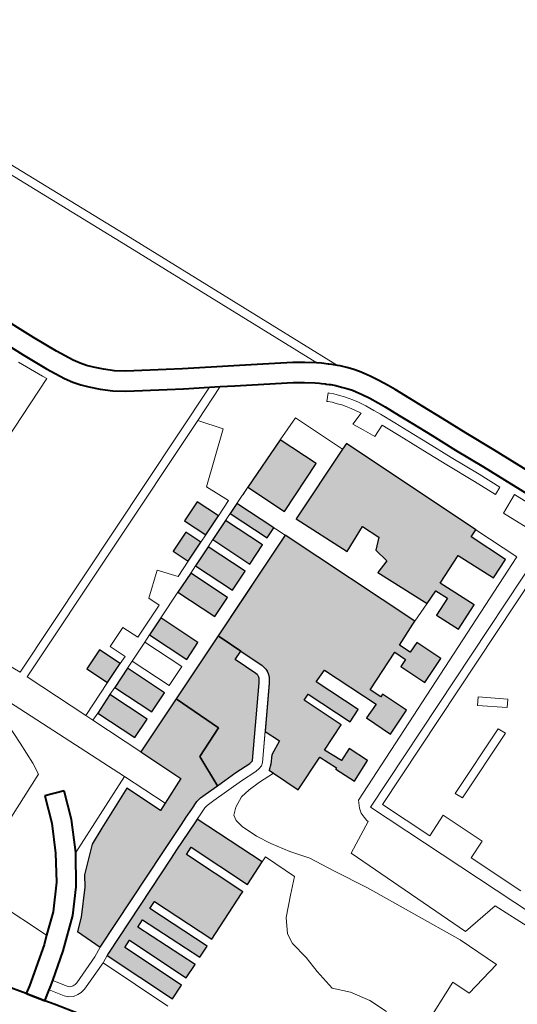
# Model space of a CAD drawing. Header units: metres. Extents: x 148691 to 149199, y 486355 to 486958.
# Tile 72 of 93: x 149139 to 149147, y 486534 to 486551. Entities that reach past the tile are written whole.
import ezdxf

# ---------------------------------------------------------------- set-up
doc = ezdxf.new("R2010")
doc.units = ezdxf.units.M
doc.header["$MEASUREMENT"] = 0
for name, color, linetype, lineweight in [('WVB-alg-onderhoek', 7, 'Continuous', 30), ('WVB-pen-brm-dik 018', 6, 'Continuous', 13), ('WVB-pen-dik 035', 1, 'Continuous', 40), ('WVB-raster-20%', 254, 'Continuous', 30), ('WVB-raster-60%', 253, 'Continuous', 30), ('WVB-tekst-dik 035', 1, 'Continuous', 40)]:
    doc.layers.add(name, color=color, linetype=linetype, lineweight=lineweight)
doc.styles.add('1 200   cursief   0.18', font='ITALICS.shx', dxfattribs={"height": 0.36})

# ---------------------------------------------------------------- blocks, each defined once
blk = doc.blocks.new('INZET')
at = {"layer": 'WVB-raster-20%', "ltscale": 0.5}
for points in [[(-0.12845, -0.042484), (-0.129848, -0.039911), (-0.12996, -0.039704), (-0.125188, -0.037115), (-0.125042, -0.037377), (-0.123787, -0.036686), (-0.123413, -0.037354), (-0.124679, -0.038083), (-0.124116, -0.039089), (-0.122895, -0.038386), (-0.122401, -0.039268), (-0.123184, -0.039719), (-0.123532, -0.039098), (-0.123957, -0.039343), (-0.123705, -0.039818), (-0.125462, -0.040832), (-0.125674, -0.04037), (-0.126189, -0.040532), (-0.126534, -0.040234), (-0.127132, -0.040558), (-0.126612, -0.041443)], [(-0.130209, -0.043454), (-0.131144, -0.041686), (-0.129828, -0.040966), (-0.128868, -0.04272)], [(-0.129691, -0.044425), (-0.129891, -0.044057), (-0.128541, -0.043318), (-0.12834, -0.043685)], [(-0.129165, -0.045391), (-0.129547, -0.044688), (-0.128196, -0.043948), (-0.127812, -0.04465)], [(-0.130203, -0.045959), (-0.130587, -0.045257), (-0.129811, -0.044832), (-0.129428, -0.045535)], [(-0.128639, -0.046357), (-0.129021, -0.045654), (-0.127668, -0.044913), (-0.127284, -0.045615)], [(-0.129456, -0.046804), (-0.12984, -0.046102), (-0.129285, -0.045798), (-0.128902, -0.046501)], [(-0.128113, -0.047323), (-0.128495, -0.04662), (-0.12714, -0.045878), (-0.126756, -0.04658)], [(-0.127257, -0.048895), (-0.127596, -0.048271), (-0.126237, -0.047527), (-0.125896, -0.04815)], [(-0.126204, -0.050827), (-0.126587, -0.050124), (-0.125224, -0.049378), (-0.12484, -0.05008)], [(-0.127232, -0.051389), (-0.127616, -0.050687), (-0.12685, -0.050268), (-0.126468, -0.050971)], [(-0.12569, -0.051772), (-0.126061, -0.05109), (-0.124696, -0.050343), (-0.124325, -0.051022)]]:
    blk.add_hatch(color=256, dxfattribs=at).paths.add_polyline_path(points)
at = {"layer": 'WVB-raster-20%', "ltscale": 0.5, "extrusion": (0, 0, -1)}
for points in [[(0.121134, -0.047411), (0.120973, -0.047325), (0.120048, -0.046834), (0.120704, -0.045634), (0.12011, -0.045285), (0.120082, -0.045336), (0.119402, -0.044961), (0.119824, -0.044218), (0.120496, -0.044588), (0.120255, -0.045023), (0.120848, -0.04537), (0.121352, -0.044446), (0.12272, -0.045186), (0.122838, -0.044965), (0.121304, -0.04412), (0.121558, -0.043676), (0.123095, -0.044515), (0.123324, -0.044073), (0.121432, -0.043032), (0.121161, -0.043547), (0.12027, -0.043072), (0.12075, -0.042194), (0.121627, -0.042673), (0.121574, -0.042768), (0.121971, -0.042986), (0.12273, -0.041609), (0.12233, -0.041397), (0.122189, -0.041659), (0.121304, -0.041174), (0.121789, -0.040293), (0.122669, -0.04077), (0.122471, -0.041132), (0.12287, -0.041343), (0.123293, -0.040594), (0.123352, -0.040483), (0.128122, -0.043089), (0.126107, -0.046798), (0.126091, -0.04679), (0.126, -0.04674), (0.125271, -0.046344), (0.124476, -0.045921), (0.124471, -0.045919), (0.124404, -0.045894), (0.124308, -0.045862), (0.124221, -0.045862), (0.12413, -0.045862), (0.124012, -0.045885), (0.123815, -0.045997), (0.122389, -0.046909), (0.121867, -0.046611), (0.121562, -0.047081), (0.121289, -0.047256)], [(0.12269, -0.049327), (0.121492, -0.049264), (0.121597, -0.048473), (0.121655, -0.047896), (0.121678, -0.047803), (0.12169, -0.047774), (0.121699, -0.047765), (0.123996, -0.046297), (0.124136, -0.046217), (0.124165, -0.046212), (0.124221, -0.046212), (0.124251, -0.046212), (0.124287, -0.046224), (0.124332, -0.04624), (0.125106, -0.046653), (0.125271, -0.046344), (0.126, -0.04674), (0.126091, -0.04679), (0.126107, -0.046798), (0.124846, -0.049118), (0.123259, -0.048284)]]:
    blk.add_hatch(color=256, dxfattribs=at).paths.add_polyline_path(points)
at = {"layer": 'WVB-raster-20%', "extrusion": (0, 0, -1)}
blk.add_hatch(color=256, dxfattribs=at).paths.add_polyline_path([(0.119278, -0.055955), (0.118416, -0.055508), (0.120323, -0.052039), (0.120884, -0.050998), (0.121027, -0.050734), (0.121189, -0.050432), (0.121344, -0.050146), (0.121397, -0.04998), (0.121422, -0.049787), (0.121492, -0.049264), (0.12269, -0.049327), (0.123259, -0.048284), (0.124846, -0.049118), (0.124029, -0.050623), (0.123786, -0.051069), (0.122312, -0.05027), (0.121805, -0.051161), (0.121657, -0.051421), (0.12289, -0.052097), (0.122065, -0.053515), (0.121729, -0.054077), (0.12091, -0.054812), (0.120521, -0.05501), (0.119657, -0.055601)])
at = {"layer": 'WVB-raster-20%'}
blk.add_hatch(color=256, dxfattribs=at).paths.add_polyline_path([(-0.118054, -0.055423), (-0.118104, -0.055346), (-0.120016, -0.051871), (-0.120181, -0.051565), (-0.12072, -0.050566), (-0.12079, -0.050435), (-0.118413, -0.049117), (-0.117956, -0.049942), (-0.120026, -0.051072), (-0.119883, -0.051336), (-0.117811, -0.050205), (-0.117773, -0.050275), (-0.116856, -0.051933), (-0.118949, -0.053084), (-0.118805, -0.053347), (-0.116711, -0.052195), (-0.11649, -0.052595), (-0.118576, -0.05376), (-0.11843, -0.054022), (-0.116345, -0.052858), (-0.11607, -0.053355), (-0.118158, -0.054492), (-0.118015, -0.054755), (-0.115925, -0.053617), (-0.115649, -0.054117)])
at = {"layer": 'WVB-pen-brm-dik 018'}
for p, q in [((-0.120539, -0.032382), (-0.125643, -0.035351)), ((-0.125643, -0.035351), (-0.120539, -0.032382)), ((-0.127357, -0.035251), (-0.12646, -0.034724)), ((-0.125149, -0.034759), (-0.126256, -0.035416)), ((-0.128329, -0.035839), (-0.127357, -0.035251)), ((-0.125643, -0.035351), (-0.125247, -0.035995)), ((-0.125247, -0.035995), (-0.125643, -0.035351)), ((-0.125247, -0.035995), (-0.123668, -0.035063)), ((-0.123668, -0.035063), (-0.125247, -0.035995)), ((-0.126256, -0.035416), (-0.126999, -0.035852)), ((-0.126104, -0.035675), (-0.126845, -0.03611)), ((-0.126845, -0.03611), (-0.126104, -0.035675)), ((-0.125952, -0.035934), (-0.126104, -0.035675)), ((-0.126104, -0.035675), (-0.125952, -0.035934)), ((-0.123528, -0.035402), (-0.118341, -0.044877)), ((-0.118341, -0.044877), (-0.123528, -0.035402)), ((-0.129159, -0.036329), (-0.128329, -0.035839)), ((-0.126999, -0.035852), (-0.12797, -0.03644)), ((-0.126691, -0.036368), (-0.125952, -0.035934)), ((-0.125952, -0.035934), (-0.126691, -0.036368)), ((-0.129855, -0.036737), (-0.129159, -0.036329)), ((-0.126845, -0.03611), (-0.127816, -0.036698)), ((-0.127816, -0.036698), (-0.126845, -0.03611)), ((-0.127662, -0.036955), (-0.126691, -0.036368)), ((-0.126691, -0.036368), (-0.127662, -0.036955)), ((-0.123683, -0.036286), (-0.125188, -0.037115)), ((-0.119753, -0.043331), (-0.123683, -0.036286)), ((-0.118222, -0.04447), (-0.122813, -0.036083)), ((-0.122813, -0.036083), (-0.118222, -0.04447)), ((-0.130318, -0.037013), (-0.129855, -0.036737)), ((-0.12797, -0.03644), (-0.128804, -0.036933)), ((-0.127816, -0.036698), (-0.128652, -0.037191)), ((-0.128652, -0.037191), (-0.127816, -0.036698)), ((-0.125042, -0.037377), (-0.123787, -0.036686)), ((-0.123787, -0.036686), (-0.123413, -0.037354)), ((-0.13083, -0.037318), (-0.130318, -0.037013)), ((-0.128804, -0.036933), (-0.129499, -0.03734)), ((-0.1285, -0.03745), (-0.127662, -0.036955)), ((-0.127662, -0.036955), (-0.1285, -0.03745)), ((-0.131072, -0.037472), (-0.13083, -0.037318)), ((-0.129499, -0.03734), (-0.12996, -0.037614)), ((-0.128652, -0.037191), (-0.129346, -0.037598)), ((-0.129346, -0.037598), (-0.128652, -0.037191)), ((-0.129194, -0.037856), (-0.1285, -0.03745)), ((-0.1285, -0.03745), (-0.129194, -0.037856)), ((-0.125188, -0.037115), (-0.125042, -0.037377)), ((-0.123413, -0.037354), (-0.124679, -0.038083)), ((-0.131644, -0.03787), (-0.131375, -0.037669)), ((-0.131375, -0.037669), (-0.131072, -0.037472)), ((-0.12996, -0.037614), (-0.130462, -0.037913)), ((-0.129346, -0.037598), (-0.129806, -0.037872)), ((-0.129806, -0.037872), (-0.129346, -0.037598)), ((-0.132144, -0.038297), (-0.131962, -0.038126)), ((-0.131962, -0.038126), (-0.131826, -0.038015)), ((-0.131826, -0.038015), (-0.131644, -0.03787)), ((-0.130693, -0.038061), (-0.130975, -0.038244)), ((-0.130462, -0.037913), (-0.130693, -0.038061)), ((-0.129806, -0.037872), (-0.130304, -0.038169)), ((-0.130304, -0.038169), (-0.129806, -0.037872)), ((-0.129937, -0.038299), (-0.129194, -0.037856)), ((-0.129194, -0.037856), (-0.129937, -0.038299)), ((-0.124679, -0.038083), (-0.124116, -0.039089)), ((-0.132452, -0.038633), (-0.132292, -0.038458)), ((-0.132292, -0.038458), (-0.132144, -0.038297)), ((-0.131216, -0.038423), (-0.131385, -0.038559)), ((-0.130975, -0.038244), (-0.131216, -0.038423)), ((-0.130531, -0.038314), (-0.130804, -0.03849)), ((-0.130804, -0.03849), (-0.130531, -0.038314)), ((-0.130304, -0.038169), (-0.130531, -0.038314)), ((-0.130531, -0.038314), (-0.130304, -0.038169)), ((-0.129706, -0.038716), (-0.129937, -0.038299)), ((-0.129937, -0.038299), (-0.129706, -0.038716)), ((-0.124116, -0.039089), (-0.122895, -0.038386)), ((-0.122895, -0.038386), (-0.122401, -0.039268)), ((-0.139835, -0.043026), (-0.132513, -0.03871)), ((-0.132513, -0.03871), (-0.139835, -0.043026)), ((-0.132631, -0.038867), (-0.132591, -0.03881)), ((-0.132591, -0.03881), (-0.132513, -0.03871)), ((-0.132513, -0.03871), (-0.132452, -0.038633)), ((-0.131646, -0.03879), (-0.131776, -0.038931)), ((-0.1315, -0.038653), (-0.131646, -0.03879)), ((-0.131385, -0.038559), (-0.1315, -0.038653)), ((-0.131197, -0.038792), (-0.131303, -0.038879)), ((-0.131303, -0.038879), (-0.131197, -0.038792)), ((-0.131032, -0.038661), (-0.131197, -0.038792)), ((-0.131197, -0.038792), (-0.131032, -0.038661)), ((-0.130804, -0.03849), (-0.131032, -0.038661)), ((-0.131032, -0.038661), (-0.130804, -0.03849)), ((-0.130849, -0.038898), (-0.130656, -0.038754)), ((-0.130656, -0.038754), (-0.130849, -0.038898)), ((-0.130656, -0.038754), (-0.130451, -0.039195)), ((-0.130451, -0.039195), (-0.130656, -0.038754)), ((-0.130101, -0.038968), (-0.129706, -0.038716)), ((-0.129706, -0.038716), (-0.130101, -0.038968)), ((-0.13293, -0.039305), (-0.13284, -0.039168)), ((-0.13284, -0.039168), (-0.132792, -0.039095)), ((-0.132792, -0.039095), (-0.132708, -0.038976)), ((-0.132708, -0.038976), (-0.132694, -0.038955)), ((-0.132694, -0.038955), (-0.132631, -0.038867)), ((-0.131918, -0.039086), (-0.13203, -0.039229)), ((-0.131776, -0.038931), (-0.131918, -0.039086)), ((-0.131555, -0.039134), (-0.131689, -0.03928)), ((-0.131689, -0.03928), (-0.131555, -0.039134)), ((-0.131433, -0.039001), (-0.131555, -0.039134)), ((-0.131555, -0.039134), (-0.131433, -0.039001)), ((-0.131303, -0.038879), (-0.131433, -0.039001)), ((-0.131433, -0.039001), (-0.131303, -0.038879)), ((-0.13122, -0.039213), (-0.131105, -0.039105)), ((-0.131105, -0.039105), (-0.13122, -0.039213)), ((-0.131105, -0.039105), (-0.131008, -0.039025)), ((-0.131008, -0.039025), (-0.131105, -0.039105)), ((-0.131008, -0.039025), (-0.130849, -0.038898)), ((-0.130849, -0.038898), (-0.131008, -0.039025)), ((-0.130451, -0.039195), (-0.130101, -0.038968)), ((-0.130101, -0.038968), (-0.130451, -0.039195)), ((-0.123532, -0.039098), (-0.123957, -0.039343)), ((-0.123184, -0.039719), (-0.123532, -0.039098)), ((-0.119438, -0.038884), (-0.119989, -0.03976)), ((-0.119438, -0.038884), (-0.119989, -0.03976)), ((-0.119735, -0.039919), (-0.119184, -0.039043)), ((-0.119735, -0.039919), (-0.119184, -0.039043)), ((-0.119184, -0.039043), (-0.119438, -0.038884)), ((-0.119184, -0.039043), (-0.119438, -0.038884)), ((-0.13293, -0.039305), (-0.139682, -0.043284)), ((-0.139682, -0.043284), (-0.13293, -0.039305)), ((-0.133133, -0.039673), (-0.132936, -0.039313)), ((-0.132936, -0.039313), (-0.13293, -0.039305)), ((-0.132213, -0.039489), (-0.132256, -0.039554)), ((-0.132136, -0.039378), (-0.132213, -0.039489)), ((-0.132122, -0.039358), (-0.132136, -0.039378)), ((-0.13206, -0.039271), (-0.132122, -0.039358)), ((-0.13203, -0.039229), (-0.13206, -0.039271)), ((-0.131789, -0.039408), (-0.131815, -0.039445)), ((-0.131815, -0.039445), (-0.131789, -0.039408)), ((-0.131815, -0.039445), (-0.13157, -0.039618)), ((-0.13157, -0.039618), (-0.131815, -0.039445)), ((-0.131689, -0.03928), (-0.131789, -0.039408)), ((-0.131789, -0.039408), (-0.131689, -0.03928)), ((-0.131549, -0.039588), (-0.13146, -0.039474)), ((-0.13146, -0.039474), (-0.131549, -0.039588)), ((-0.13146, -0.039474), (-0.131334, -0.039337)), ((-0.131334, -0.039337), (-0.13146, -0.039474)), ((-0.131334, -0.039337), (-0.13122, -0.039213)), ((-0.13122, -0.039213), (-0.131334, -0.039337)), ((-0.123957, -0.039343), (-0.123352, -0.040483)), ((-0.122401, -0.039268), (-0.123184, -0.039719)), ((-0.118429, -0.039509), (-0.118684, -0.039668)), ((-0.118684, -0.039668), (-0.118429, -0.039509)), ((-0.117128, -0.041894), (-0.118429, -0.039509)), ((-0.118429, -0.039509), (-0.117128, -0.041894)), ((-0.133328, -0.04004), (-0.133133, -0.039673)), ((-0.132336, -0.039675), (-0.132517, -0.040006)), ((-0.132256, -0.039554), (-0.132336, -0.039675)), ((-0.13157, -0.039618), (-0.131549, -0.039588)), ((-0.131549, -0.039588), (-0.13157, -0.039618)), ((-0.12845, -0.042484), (-0.12996, -0.039704)), ((-0.119989, -0.03976), (-0.119735, -0.039919)), ((-0.119989, -0.03976), (-0.119735, -0.039919)), ((-0.118684, -0.039668), (-0.117383, -0.042052)), ((-0.117383, -0.042052), (-0.118684, -0.039668)), ((-0.133768, -0.04099), (-0.133328, -0.04004)), ((-0.132517, -0.040006), (-0.132701, -0.040351)), ((-0.129848, -0.039911), (-0.131581, -0.040859)), ((-0.131581, -0.040859), (-0.129848, -0.039911)), ((-0.132701, -0.040351), (-0.133131, -0.041281)), ((-0.128122, -0.043089), (-0.123352, -0.040483)), ((-0.123352, -0.040483), (-0.123293, -0.040594)), ((-0.122669, -0.04077), (-0.121789, -0.040293)), ((-0.121789, -0.040293), (-0.121304, -0.041174)), ((-0.131581, -0.040859), (-0.131144, -0.041686)), ((-0.131144, -0.041686), (-0.131581, -0.040859)), ((-0.123293, -0.040594), (-0.12287, -0.041343)), ((-0.122471, -0.041132), (-0.122669, -0.04077)), ((-0.134192, -0.041917), (-0.133768, -0.04099)), ((-0.131144, -0.041686), (-0.129828, -0.040966)), ((-0.129828, -0.040966), (-0.131144, -0.041686)), ((-0.129828, -0.040966), (-0.128868, -0.04272)), ((-0.128868, -0.04272), (-0.129828, -0.040966)), ((-0.12287, -0.041343), (-0.122471, -0.041132)), ((-0.121304, -0.041174), (-0.122189, -0.041659)), ((-0.133131, -0.041281), (-0.133555, -0.042208)), ((-0.12233, -0.041397), (-0.12273, -0.041609)), ((-0.122189, -0.041659), (-0.12233, -0.041397)), ((-0.134935, -0.043546), (-0.134192, -0.041917)), ((-0.12273, -0.041609), (-0.121971, -0.042986)), ((-0.118341, -0.044877), (-0.112393, -0.041629)), ((-0.112393, -0.041629), (-0.118341, -0.044877)), ((-0.117383, -0.042052), (-0.117128, -0.041894)), ((-0.117128, -0.041894), (-0.117383, -0.042052)), ((-0.11331, -0.041601), (-0.115135, -0.042597)), ((-0.115135, -0.042597), (-0.11331, -0.041601)), ((-0.111984, -0.041908), (-0.11326, -0.042641)), ((-0.133555, -0.042208), (-0.133765, -0.042669)), ((-0.121627, -0.042673), (-0.12075, -0.042194)), ((-0.12075, -0.042194), (-0.12027, -0.043072)), ((-0.115469, -0.041987), (-0.116906, -0.042772)), ((-0.116906, -0.042772), (-0.115469, -0.041987)), ((-0.115135, -0.042597), (-0.115469, -0.041987)), ((-0.115469, -0.041987), (-0.115135, -0.042597)), ((-0.133765, -0.042669), (-0.133921, -0.04301)), ((-0.133088, -0.043915), (-0.133765, -0.042669)), ((-0.133765, -0.042669), (-0.133088, -0.043915)), ((-0.128868, -0.04272), (-0.130209, -0.043454)), ((-0.130209, -0.043454), (-0.128868, -0.04272)), ((-0.121971, -0.042986), (-0.121574, -0.042768)), ((-0.121574, -0.042768), (-0.121627, -0.042673)), ((-0.116906, -0.042772), (-0.116489, -0.043524)), ((-0.116489, -0.043524), (-0.116906, -0.042772)), ((-0.11326, -0.042641), (-0.112955, -0.043977)), ((-0.148044, -0.047902), (-0.139835, -0.043026)), ((-0.139835, -0.043026), (-0.148044, -0.047902)), ((-0.139682, -0.043284), (-0.147891, -0.04816)), ((-0.147891, -0.04816), (-0.139682, -0.043284)), ((-0.133921, -0.04301), (-0.134301, -0.043841)), ((-0.133921, -0.04301), (-0.128212, -0.053505)), ((-0.128212, -0.053505), (-0.133921, -0.04301)), ((-0.132413, -0.043271), (-0.133088, -0.043915)), ((-0.133088, -0.043915), (-0.132413, -0.043271)), ((-0.1309, -0.044731), (-0.132413, -0.043271)), ((-0.132413, -0.043271), (-0.1309, -0.044731)), ((-0.128122, -0.043089), (-0.129891, -0.044057)), ((-0.124846, -0.049118), (-0.128122, -0.043089)), ((-0.121432, -0.043032), (-0.123324, -0.044073)), ((-0.121161, -0.043547), (-0.121432, -0.043032)), ((-0.12027, -0.043072), (-0.121161, -0.043547)), ((-0.135179, -0.044061), (-0.134935, -0.043546)), ((-0.130209, -0.043454), (-0.130069, -0.04372)), ((-0.129891, -0.044057), (-0.130209, -0.043454)), ((-0.128541, -0.043318), (-0.12834, -0.043685)), ((-0.11875, -0.04514), (-0.119753, -0.043331)), ((-0.116489, -0.043524), (-0.118222, -0.04447)), ((-0.118222, -0.04447), (-0.116489, -0.043524)), ((-0.111434, -0.043555), (-0.112786, -0.044276)), ((-0.112786, -0.044276), (-0.111434, -0.043555)), ((-0.110995, -0.044872), (-0.111434, -0.043555)), ((-0.111434, -0.043555), (-0.110995, -0.044872)), ((-0.134301, -0.043841), (-0.134547, -0.044361)), ((-0.127951, -0.053358), (-0.133088, -0.043915)), ((-0.133088, -0.043915), (-0.127951, -0.053358)), ((-0.12834, -0.043685), (-0.129691, -0.044425)), ((-0.129691, -0.044425), (-0.12834, -0.043685)), ((-0.129547, -0.044688), (-0.128196, -0.043948)), ((-0.128196, -0.043948), (-0.129547, -0.044688)), ((-0.128196, -0.043948), (-0.127812, -0.04465)), ((-0.127812, -0.04465), (-0.128196, -0.043948)), ((-0.123095, -0.044515), (-0.121558, -0.043676)), ((-0.121558, -0.043676), (-0.121304, -0.04412)), ((-0.112955, -0.043977), (-0.11723, -0.046229)), ((-0.13578, -0.04533), (-0.135179, -0.044061)), ((-0.130116, -0.044271), (-0.1309, -0.044731)), ((-0.1309, -0.044731), (-0.130116, -0.044271)), ((-0.129811, -0.044832), (-0.130116, -0.044271)), ((-0.130116, -0.044271), (-0.129811, -0.044832)), ((-0.123324, -0.044073), (-0.123095, -0.044515)), ((-0.121304, -0.04412), (-0.122838, -0.044965)), ((-0.120496, -0.044588), (-0.119824, -0.044218)), ((-0.119824, -0.044218), (-0.119402, -0.044961)), ((-0.112786, -0.044276), (-0.115902, -0.046287)), ((-0.115902, -0.046287), (-0.112786, -0.044276)), ((-0.134547, -0.044361), (-0.13516, -0.045656)), ((-0.129691, -0.044425), (-0.129547, -0.044688)), ((-0.129547, -0.044688), (-0.129691, -0.044425)), ((-0.127812, -0.04465), (-0.129165, -0.045391)), ((-0.129165, -0.045391), (-0.127812, -0.04465)), ((-0.12272, -0.045186), (-0.121352, -0.044446)), ((-0.121352, -0.044446), (-0.120848, -0.04537)), ((-0.120255, -0.045023), (-0.120496, -0.044588)), ((-0.130587, -0.045257), (-0.129811, -0.044832)), ((-0.129811, -0.044832), (-0.130587, -0.045257)), ((-0.129021, -0.045654), (-0.127668, -0.044913)), ((-0.127668, -0.044913), (-0.129021, -0.045654)), ((-0.127668, -0.044913), (-0.127284, -0.045615)), ((-0.127284, -0.045615), (-0.127668, -0.044913)), ((-0.122838, -0.044965), (-0.12272, -0.045186)), ((-0.119402, -0.044961), (-0.120082, -0.045336)), ((-0.111596, -0.045197), (-0.110995, -0.044872)), ((-0.110995, -0.044872), (-0.111596, -0.045197)), ((-0.13598, -0.045674), (-0.13578, -0.04533)), ((-0.130203, -0.045959), (-0.130587, -0.045257)), ((-0.130587, -0.045257), (-0.130203, -0.045959)), ((-0.120848, -0.04537), (-0.120255, -0.045023)), ((-0.12011, -0.045285), (-0.120704, -0.045634)), ((-0.120082, -0.045336), (-0.12011, -0.045285)), ((-0.118489, -0.045242), (-0.11875, -0.04514)), ((-0.118302, -0.045271), (-0.118489, -0.045242)), ((-0.11813, -0.045242), (-0.118302, -0.045271)), ((-0.117986, -0.045213), (-0.11813, -0.045242)), ((-0.117936, -0.04519), (-0.117986, -0.045213)), ((-0.11723, -0.046229), (-0.117936, -0.04519)), ((-0.110435, -0.047221), (-0.111596, -0.045197)), ((-0.111596, -0.045197), (-0.110435, -0.047221)), ((-0.136205, -0.045994), (-0.13598, -0.045674)), ((-0.13516, -0.045656), (-0.13539, -0.046052)), ((-0.129428, -0.045535), (-0.130203, -0.045959)), ((-0.130203, -0.045959), (-0.129428, -0.045535)), ((-0.129285, -0.045798), (-0.129428, -0.045535)), ((-0.129428, -0.045535), (-0.129285, -0.045798)), ((-0.129165, -0.045391), (-0.129021, -0.045654)), ((-0.129021, -0.045654), (-0.129165, -0.045391)), ((-0.127284, -0.045615), (-0.128639, -0.046357)), ((-0.128639, -0.046357), (-0.127284, -0.045615)), ((-0.120704, -0.045634), (-0.120048, -0.046834)), ((-0.136433, -0.04627), (-0.136205, -0.045994)), ((-0.12984, -0.046102), (-0.129285, -0.045798)), ((-0.129285, -0.045798), (-0.12984, -0.046102)), ((-0.128495, -0.04662), (-0.12714, -0.045878)), ((-0.12714, -0.045878), (-0.128495, -0.04662)), ((-0.12714, -0.045878), (-0.126756, -0.04658)), ((-0.126756, -0.04658), (-0.12714, -0.045878)), ((-0.124476, -0.045921), (-0.125271, -0.046344)), ((-0.125271, -0.046344), (-0.124476, -0.045921)), ((-0.124404, -0.045894), (-0.124476, -0.045921)), ((-0.124476, -0.045921), (-0.124471, -0.045919)), ((-0.124308, -0.045862), (-0.124404, -0.045894)), ((-0.124221, -0.045862), (-0.124308, -0.045862)), ((-0.12413, -0.045862), (-0.124221, -0.045862)), ((-0.124012, -0.045885), (-0.12413, -0.045862)), ((-0.123815, -0.045997), (-0.124012, -0.045885)), ((-0.121478, -0.047491), (-0.123815, -0.045997)), ((-0.136601, -0.046457), (-0.136433, -0.04627)), ((-0.13539, -0.046052), (-0.135648, -0.046419)), ((-0.129456, -0.046804), (-0.12984, -0.046102)), ((-0.12984, -0.046102), (-0.129456, -0.046804)), ((-0.128639, -0.046357), (-0.128495, -0.04662)), ((-0.128495, -0.04662), (-0.128639, -0.046357)), ((-0.125271, -0.046344), (-0.125106, -0.046653)), ((-0.125106, -0.046653), (-0.125271, -0.046344)), ((-0.125106, -0.046653), (-0.124332, -0.04624)), ((-0.124332, -0.04624), (-0.125106, -0.046653)), ((-0.124332, -0.04624), (-0.124287, -0.046224)), ((-0.124287, -0.046224), (-0.124332, -0.04624)), ((-0.124287, -0.046224), (-0.124251, -0.046212)), ((-0.124251, -0.046212), (-0.124287, -0.046224)), ((-0.124251, -0.046212), (-0.124221, -0.046212)), ((-0.124221, -0.046212), (-0.124251, -0.046212)), ((-0.124221, -0.046212), (-0.124165, -0.046212)), ((-0.124165, -0.046212), (-0.124221, -0.046212)), ((-0.124165, -0.046212), (-0.124136, -0.046217)), ((-0.124136, -0.046217), (-0.124165, -0.046212)), ((-0.124136, -0.046217), (-0.123996, -0.046297)), ((-0.123996, -0.046297), (-0.124136, -0.046217)), ((-0.123996, -0.046297), (-0.121699, -0.047765)), ((-0.121699, -0.047765), (-0.123996, -0.046297)), ((-0.115902, -0.046287), (-0.116966, -0.047051)), ((-0.116966, -0.047051), (-0.115902, -0.046287)), ((-0.136977, -0.046784), (-0.136769, -0.046615)), ((-0.136769, -0.046615), (-0.136601, -0.046457)), ((-0.135903, -0.046727), (-0.1361, -0.046946)), ((-0.135648, -0.046419), (-0.135903, -0.046727)), ((-0.128902, -0.046501), (-0.129456, -0.046804)), ((-0.129456, -0.046804), (-0.128902, -0.046501)), ((-0.128595, -0.047064), (-0.128902, -0.046501)), ((-0.128902, -0.046501), (-0.128595, -0.047064)), ((-0.126756, -0.04658), (-0.128113, -0.047323)), ((-0.128113, -0.047323), (-0.126756, -0.04658)), ((-0.121867, -0.046611), (-0.122389, -0.046909)), ((-0.121562, -0.047081), (-0.121867, -0.046611)), ((-0.137526, -0.047149), (-0.136977, -0.046784)), ((-0.1361, -0.046946), (-0.136308, -0.047142)), ((-0.129129, -0.047606), (-0.128595, -0.047064)), ((-0.128595, -0.047064), (-0.129129, -0.047606)), ((-0.122389, -0.046909), (-0.121478, -0.047491)), ((-0.120048, -0.046834), (-0.120973, -0.047325)), ((-0.116966, -0.047051), (-0.117753, -0.047583)), ((-0.117753, -0.047583), (-0.116966, -0.047051)), ((-0.138323, -0.047639), (-0.137526, -0.047149)), ((-0.136562, -0.047348), (-0.137148, -0.047739)), ((-0.136308, -0.047142), (-0.136562, -0.047348)), ((-0.128113, -0.047323), (-0.127596, -0.048271)), ((-0.127596, -0.048271), (-0.128113, -0.047323)), ((-0.121289, -0.047256), (-0.121562, -0.047081)), ((-0.121134, -0.047411), (-0.121289, -0.047256)), ((-0.120973, -0.047325), (-0.121134, -0.047411)), ((-0.120923, -0.047907), (-0.120973, -0.047325)), ((-0.120973, -0.047325), (-0.120923, -0.047907)), ((-0.139697, -0.048443), (-0.138323, -0.047639)), ((-0.137148, -0.047739), (-0.137963, -0.048239)), ((-0.128399, -0.048323), (-0.129129, -0.047606)), ((-0.129129, -0.047606), (-0.128399, -0.048323)), ((-0.127596, -0.048271), (-0.126237, -0.047527)), ((-0.126237, -0.047527), (-0.127596, -0.048271)), ((-0.126237, -0.047527), (-0.125896, -0.04815)), ((-0.125896, -0.04815), (-0.126237, -0.047527)), ((-0.121478, -0.047491), (-0.121391, -0.047577)), ((-0.121391, -0.047577), (-0.121478, -0.047491)), ((-0.121391, -0.047577), (-0.121344, -0.047695)), ((-0.121344, -0.047695), (-0.121391, -0.047577)), ((-0.121344, -0.047695), (-0.121309, -0.047836)), ((-0.121309, -0.047836), (-0.121344, -0.047695)), ((-0.117753, -0.047583), (-0.118285, -0.048092)), ((-0.118285, -0.048092), (-0.117753, -0.047583)), ((-0.112382, -0.048061), (-0.111771, -0.047717)), ((-0.111771, -0.047717), (-0.112382, -0.048061)), ((-0.136986, -0.047992), (-0.137808, -0.048496)), ((-0.137808, -0.048496), (-0.136986, -0.047992)), ((-0.136838, -0.047893), (-0.136986, -0.047992)), ((-0.136986, -0.047992), (-0.136838, -0.047893)), ((-0.132382, -0.056035), (-0.136838, -0.047893)), ((-0.136838, -0.047893), (-0.132382, -0.056035)), ((-0.121699, -0.047765), (-0.12169, -0.047774)), ((-0.12169, -0.047774), (-0.121699, -0.047765)), ((-0.12169, -0.047774), (-0.121678, -0.047803)), ((-0.121678, -0.047803), (-0.12169, -0.047774)), ((-0.121678, -0.047803), (-0.121655, -0.047896)), ((-0.121655, -0.047896), (-0.121678, -0.047803)), ((-0.121655, -0.047896), (-0.121597, -0.048473)), ((-0.121597, -0.048473), (-0.121655, -0.047896)), ((-0.121309, -0.047836), (-0.121249, -0.048433)), ((-0.121249, -0.048433), (-0.121309, -0.047836)), ((-0.120853, -0.048346), (-0.120923, -0.047907)), ((-0.120923, -0.047907), (-0.120853, -0.048346)), ((-0.118285, -0.048092), (-0.11884, -0.048555)), ((-0.11884, -0.048555), (-0.118285, -0.048092)), ((-0.112955, -0.048519), (-0.112382, -0.048061)), ((-0.112382, -0.048061), (-0.112955, -0.048519)), ((-0.137963, -0.048239), (-0.139342, -0.049046)), ((-0.128022, -0.048117), (-0.128399, -0.048323)), ((-0.128399, -0.048323), (-0.128022, -0.048117)), ((-0.127376, -0.049302), (-0.128022, -0.048117)), ((-0.128022, -0.048117), (-0.127376, -0.049302)), ((-0.125896, -0.04815), (-0.127257, -0.048895)), ((-0.127257, -0.048895), (-0.125896, -0.04815)), ((-0.127113, -0.049158), (-0.125752, -0.048413)), ((-0.125752, -0.048413), (-0.127113, -0.049158)), ((-0.125752, -0.048413), (-0.125368, -0.049115)), ((-0.125368, -0.049115), (-0.125752, -0.048413)), ((-0.124846, -0.049118), (-0.123259, -0.048284)), ((-0.123259, -0.048284), (-0.12269, -0.049327)), ((-0.121249, -0.048433), (-0.121093, -0.049609)), ((-0.121093, -0.049609), (-0.121249, -0.048433)), ((-0.120761, -0.048694), (-0.120853, -0.048346)), ((-0.120853, -0.048346), (-0.120761, -0.048694)), ((-0.118513, -0.048935), (-0.117443, -0.048357)), ((-0.117443, -0.048357), (-0.118513, -0.048935)), ((-0.117443, -0.048357), (-0.116924, -0.048786)), ((-0.116924, -0.048786), (-0.117443, -0.048357)), ((-0.121597, -0.048473), (-0.121492, -0.049264)), ((-0.121492, -0.049264), (-0.121597, -0.048473)), ((-0.120529, -0.049041), (-0.120761, -0.048694)), ((-0.120761, -0.048694), (-0.120529, -0.049041)), ((-0.11884, -0.048555), (-0.119303, -0.048879)), ((-0.119303, -0.048879), (-0.11884, -0.048555)), ((-0.116924, -0.048786), (-0.116313, -0.049282)), ((-0.116313, -0.049282), (-0.116924, -0.048786)), ((-0.113374, -0.049015), (-0.112955, -0.048519)), ((-0.112955, -0.048519), (-0.113374, -0.049015)), ((-0.127257, -0.048895), (-0.127113, -0.049158)), ((-0.127113, -0.049158), (-0.127257, -0.048895)), ((-0.125368, -0.049115), (-0.126731, -0.049861)), ((-0.126731, -0.049861), (-0.125368, -0.049115)), ((-0.124029, -0.050623), (-0.124846, -0.049118)), ((-0.12079, -0.050435), (-0.118413, -0.049117)), ((-0.120321, -0.049226), (-0.120529, -0.049041)), ((-0.120529, -0.049041), (-0.120321, -0.049226)), ((-0.119303, -0.048879), (-0.119835, -0.049156)), ((-0.119835, -0.049156), (-0.119303, -0.048879)), ((-0.118413, -0.049117), (-0.118513, -0.048935)), ((-0.118513, -0.048935), (-0.118413, -0.049117)), ((-0.118413, -0.049117), (-0.117956, -0.049942)), ((-0.114138, -0.049206), (-0.113374, -0.049015)), ((-0.113374, -0.049015), (-0.114138, -0.049206)), ((-0.127925, -0.049602), (-0.127376, -0.049302)), ((-0.127376, -0.049302), (-0.127925, -0.049602)), ((-0.126587, -0.050124), (-0.125224, -0.049378)), ((-0.125224, -0.049378), (-0.126587, -0.050124)), ((-0.125224, -0.049378), (-0.12484, -0.05008)), ((-0.12484, -0.05008), (-0.125224, -0.049378)), ((-0.12269, -0.049327), (-0.121492, -0.049264)), ((-0.121492, -0.049264), (-0.121422, -0.049787)), ((-0.120113, -0.049249), (-0.120321, -0.049226)), ((-0.120321, -0.049226), (-0.120113, -0.049249)), ((-0.119835, -0.049156), (-0.120113, -0.049249)), ((-0.120113, -0.049249), (-0.119835, -0.049156)), ((-0.116313, -0.049282), (-0.115779, -0.049511)), ((-0.115779, -0.049511), (-0.116313, -0.049282)), ((-0.115397, -0.049511), (-0.114749, -0.04932)), ((-0.114749, -0.04932), (-0.115397, -0.049511)), ((-0.114749, -0.04932), (-0.114138, -0.049206)), ((-0.114138, -0.049206), (-0.114749, -0.04932)), ((-0.127541, -0.050304), (-0.127925, -0.049602)), ((-0.127925, -0.049602), (-0.127541, -0.050304)), ((-0.121422, -0.049787), (-0.121397, -0.04998)), ((-0.121093, -0.049609), (-0.121054, -0.049903)), ((-0.121054, -0.049903), (-0.121093, -0.049609)), ((-0.115779, -0.049511), (-0.115397, -0.049511)), ((-0.115397, -0.049511), (-0.115779, -0.049511)), ((-0.126994, -0.050005), (-0.127541, -0.050304)), ((-0.127541, -0.050304), (-0.126994, -0.050005)), ((-0.12685, -0.050268), (-0.126994, -0.050005)), ((-0.126994, -0.050005), (-0.12685, -0.050268)), ((-0.126731, -0.049861), (-0.126587, -0.050124)), ((-0.126587, -0.050124), (-0.126731, -0.049861)), ((-0.12484, -0.05008), (-0.126204, -0.050827)), ((-0.126204, -0.050827), (-0.12484, -0.05008)), ((-0.121397, -0.04998), (-0.121344, -0.050146)), ((-0.121344, -0.050146), (-0.121189, -0.050432)), ((-0.121054, -0.049903), (-0.12102, -0.050009)), ((-0.12102, -0.050009), (-0.121054, -0.049903)), ((-0.12102, -0.050009), (-0.120881, -0.050266)), ((-0.120881, -0.050266), (-0.12102, -0.050009)), ((-0.117956, -0.049942), (-0.120026, -0.051072)), ((-0.127616, -0.050687), (-0.12685, -0.050268)), ((-0.12685, -0.050268), (-0.127616, -0.050687)), ((-0.126061, -0.05109), (-0.124696, -0.050343)), ((-0.124696, -0.050343), (-0.126061, -0.05109)), ((-0.124696, -0.050343), (-0.124325, -0.051022)), ((-0.124325, -0.051022), (-0.124696, -0.050343)), ((-0.122312, -0.05027), (-0.123786, -0.051069)), ((-0.121805, -0.051161), (-0.122312, -0.05027)), ((-0.121189, -0.050432), (-0.121027, -0.050734)), ((-0.120881, -0.050266), (-0.12079, -0.050435)), ((-0.12072, -0.050566), (-0.120881, -0.050266)), ((-0.119883, -0.051336), (-0.117811, -0.050205)), ((-0.117811, -0.050205), (-0.117773, -0.050275)), ((-0.117773, -0.050275), (-0.116856, -0.051933)), ((-0.127232, -0.051389), (-0.127616, -0.050687)), ((-0.127616, -0.050687), (-0.127232, -0.051389)), ((-0.126204, -0.050827), (-0.126061, -0.05109)), ((-0.126061, -0.05109), (-0.126204, -0.050827)), ((-0.123786, -0.051069), (-0.124029, -0.050623)), ((-0.121027, -0.050734), (-0.120884, -0.050998)), ((-0.120181, -0.051565), (-0.12072, -0.050566)), ((-0.126468, -0.050971), (-0.127232, -0.051389)), ((-0.127232, -0.051389), (-0.126468, -0.050971)), ((-0.125809, -0.05218), (-0.126468, -0.050971)), ((-0.126468, -0.050971), (-0.125809, -0.05218)), ((-0.124325, -0.051022), (-0.12569, -0.051772)), ((-0.12569, -0.051772), (-0.124325, -0.051022)), ((-0.123786, -0.051069), (-0.125546, -0.052036)), ((-0.125546, -0.052036), (-0.123786, -0.051069)), ((-0.123291, -0.051975), (-0.121805, -0.051161)), ((-0.121805, -0.051161), (-0.123291, -0.051975)), ((-0.121657, -0.051421), (-0.121805, -0.051161)), ((-0.120884, -0.050998), (-0.120323, -0.052039)), ((-0.120026, -0.051072), (-0.119883, -0.051336)), ((-0.12289, -0.052097), (-0.121657, -0.051421)), ((-0.12569, -0.051772), (-0.125546, -0.052036)), ((-0.125546, -0.052036), (-0.12569, -0.051772)), ((-0.120016, -0.051871), (-0.120181, -0.051565)), ((-0.118104, -0.055346), (-0.120016, -0.051871)), ((-0.125809, -0.05218), (-0.127951, -0.053358)), ((-0.127951, -0.053358), (-0.125809, -0.05218)), ((-0.127662, -0.054429), (-0.123291, -0.051975)), ((-0.123291, -0.051975), (-0.127662, -0.054429)), ((-0.125546, -0.052036), (-0.125809, -0.05218)), ((-0.125809, -0.05218), (-0.125546, -0.052036)), ((-0.123291, -0.051975), (-0.121746, -0.054721)), ((-0.121746, -0.054721), (-0.123291, -0.051975)), ((-0.122065, -0.053515), (-0.12289, -0.052097)), ((-0.120323, -0.052039), (-0.118416, -0.055508)), ((-0.116856, -0.051933), (-0.118949, -0.053084)), ((-0.118805, -0.053347), (-0.116711, -0.052195)), ((-0.116711, -0.052195), (-0.11649, -0.052595)), ((-0.11649, -0.052595), (-0.118576, -0.05376)), ((-0.11843, -0.054022), (-0.116345, -0.052858)), ((-0.116345, -0.052858), (-0.11607, -0.053355)), ((-0.118949, -0.053084), (-0.118805, -0.053347)), ((-0.128212, -0.053505), (-0.132382, -0.056035)), ((-0.132382, -0.056035), (-0.128212, -0.053505)), ((-0.121729, -0.054077), (-0.122065, -0.053515)), ((-0.11607, -0.053355), (-0.118158, -0.054492)), ((-0.118576, -0.05376), (-0.11843, -0.054022)), ((-0.118015, -0.054755), (-0.115925, -0.053617)), ((-0.115925, -0.053617), (-0.115649, -0.054117)), ((-0.123992, -0.054757), (-0.123832, -0.054076)), ((-0.123832, -0.054076), (-0.122829, -0.054312)), ((-0.12091, -0.054812), (-0.121729, -0.054077)), ((-0.115649, -0.054117), (-0.118054, -0.055423)), ((-0.126019, -0.05466), (-0.125205, -0.054592)), ((-0.125205, -0.054592), (-0.126019, -0.05466)), ((-0.125205, -0.054592), (-0.124764, -0.054592)), ((-0.124764, -0.054592), (-0.125205, -0.054592)), ((-0.124764, -0.054592), (-0.123238, -0.057271)), ((-0.123238, -0.057271), (-0.124764, -0.054592)), ((-0.122829, -0.054312), (-0.121746, -0.054721)), ((-0.118158, -0.054492), (-0.118015, -0.054755)), ((-0.115499, -0.054377), (-0.117891, -0.055676)), ((-0.117891, -0.055676), (-0.115499, -0.054377)), ((-0.127142, -0.054757), (-0.126019, -0.05466)), ((-0.126019, -0.05466), (-0.127142, -0.054757)), ((-0.123033, -0.054983), (-0.123992, -0.054757)), ((-0.121746, -0.054721), (-0.120675, -0.055269)), ((-0.120521, -0.05501), (-0.12091, -0.054812)), ((-0.122053, -0.055353), (-0.123033, -0.054983)), ((-0.120675, -0.055269), (-0.119845, -0.055836)), ((-0.119657, -0.055601), (-0.120521, -0.05501)), ((-0.121138, -0.0558), (-0.122053, -0.055353)), ((-0.119278, -0.055955), (-0.119657, -0.055601)), ((-0.118416, -0.055508), (-0.119278, -0.055955)), ((-0.118206, -0.055828), (-0.118416, -0.055508)), ((-0.118416, -0.055508), (-0.118206, -0.055828)), ((-0.118054, -0.055423), (-0.118104, -0.055346)), ((-0.117903, -0.055652), (-0.118054, -0.055423)), ((-0.118054, -0.055423), (-0.117903, -0.055652)), ((-0.117891, -0.055676), (-0.117903, -0.055652)), ((-0.117903, -0.055652), (-0.117891, -0.055676)), ((-0.120285, -0.056383), (-0.121138, -0.0558)), ((-0.119845, -0.055836), (-0.118912, -0.056709)), ((-0.117704, -0.056811), (-0.118206, -0.055828)), ((-0.118206, -0.055828), (-0.117704, -0.056811)), ((-0.117891, -0.055676), (-0.117379, -0.056678)), ((-0.117379, -0.056678), (-0.117891, -0.055676)), ((-0.11966, -0.056968), (-0.120285, -0.056383)), ((-0.117379, -0.056678), (-0.117331, -0.05683)), ((-0.117331, -0.05683), (-0.117379, -0.056678)), ((-0.11966, -0.056968), (-0.12149, -0.057965)), ((-0.12149, -0.057965), (-0.11966, -0.056968)), ((-0.11941, -0.057203), (-0.11966, -0.056968)), ((-0.118912, -0.056709), (-0.118171, -0.057514)), ((-0.117678, -0.056894), (-0.117704, -0.056811)), ((-0.117704, -0.056811), (-0.117678, -0.056894)), ((-0.117673, -0.056972), (-0.117678, -0.056894)), ((-0.117678, -0.056894), (-0.117673, -0.056972)), ((-0.117677, -0.057045), (-0.117673, -0.056972)), ((-0.117673, -0.056972), (-0.117677, -0.057045)), ((-0.117322, -0.056972), (-0.117332, -0.057133)), ((-0.117332, -0.057133), (-0.117322, -0.056972)), ((-0.117331, -0.05683), (-0.117322, -0.056972)), ((-0.117322, -0.056972), (-0.117331, -0.05683)), ((-0.118384, -0.058316), (-0.11941, -0.057203)), ((-0.118171, -0.057514), (-0.117754, -0.057163)), ((-0.117754, -0.057163), (-0.118171, -0.057514)), ((-0.117754, -0.057163), (-0.117705, -0.057105)), ((-0.117705, -0.057105), (-0.117754, -0.057163)), ((-0.117705, -0.057105), (-0.117677, -0.057045)), ((-0.117677, -0.057045), (-0.117705, -0.057105)), ((-0.117407, -0.057294), (-0.117505, -0.057411)), ((-0.117505, -0.057411), (-0.117407, -0.057294)), ((-0.117332, -0.057133), (-0.117407, -0.057294)), ((-0.117407, -0.057294), (-0.117332, -0.057133)), ((-0.117406, -0.057855), (-0.11669, -0.057225)), ((-0.118171, -0.057514), (-0.117994, -0.057706)), ((-0.117994, -0.057706), (-0.117937, -0.057774)), ((-0.117505, -0.057411), (-0.117937, -0.057774)), ((-0.117937, -0.057774), (-0.117505, -0.057411)), ((-0.117937, -0.057774), (-0.117673, -0.058089)), ((-0.117673, -0.058089), (-0.117406, -0.057855)), ((-0.118194, -0.058548), (-0.118384, -0.058316)), ((-0.11898, -0.059254), (-0.118194, -0.058548))]:
    blk.add_line(p, q, dxfattribs=at)
at = {"layer": 'WVB-pen-brm-dik 018', "ltscale": 0.5}
for p, q in [((-0.125188, -0.037115), (-0.12996, -0.039704)), ((-0.125462, -0.040832), (-0.123705, -0.039818)), ((-0.127132, -0.040558), (-0.126534, -0.040234)), ((-0.126534, -0.040234), (-0.126189, -0.040532)), ((-0.126189, -0.040532), (-0.125674, -0.04037)), ((-0.125674, -0.04037), (-0.125462, -0.040832)), ((-0.126612, -0.041443), (-0.127132, -0.040558)), ((-0.12845, -0.042484), (-0.126612, -0.041443)), ((-0.130209, -0.043454), (-0.131144, -0.041686)), ((-0.129691, -0.044425), (-0.129891, -0.044057)), ((-0.129811, -0.044832), (-0.129428, -0.045535)), ((-0.129165, -0.045391), (-0.129547, -0.044688)), ((-0.128639, -0.046357), (-0.129021, -0.045654)), ((-0.129285, -0.045798), (-0.128902, -0.046501)), ((-0.125271, -0.046344), (-0.126107, -0.046798)), ((-0.128113, -0.047323), (-0.128495, -0.04662)), ((-0.126, -0.04674), (-0.126091, -0.04679)), ((-0.127257, -0.048895), (-0.127596, -0.048271)), ((-0.127113, -0.049158), (-0.126731, -0.049861)), ((-0.126204, -0.050827), (-0.126587, -0.050124)), ((-0.126468, -0.050971), (-0.12685, -0.050268)), ((-0.12569, -0.051772), (-0.126061, -0.05109))]:
    blk.add_line(p, q, dxfattribs=at)
at = {"layer": 'WVB-pen-dik 035', "flags": 128}
for points in [[(-0.122079, -0.032121), (-0.12333, -0.032871), (-0.124417, -0.033512), (-0.125506, -0.034157), (-0.12646, -0.034724), (-0.127357, -0.035251), (-0.128329, -0.035839), (-0.129159, -0.036329), (-0.129855, -0.036737), (-0.130318, -0.037013), (-0.13083, -0.037318), (-0.131072, -0.037472), (-0.131375, -0.037669), (-0.131644, -0.03787), (-0.131826, -0.038015), (-0.131962, -0.038126), (-0.132144, -0.038297), (-0.132292, -0.038458), (-0.132452, -0.038633), (-0.132513, -0.03871)], [(-0.126256, -0.035416), (-0.125149, -0.034759), (-0.124061, -0.034115), (-0.122972, -0.033472), (-0.121719, -0.032721)], [(-0.13206, -0.039271), (-0.13203, -0.039229), (-0.131918, -0.039086), (-0.131776, -0.038931), (-0.131646, -0.03879), (-0.1315, -0.038653), (-0.131385, -0.038559), (-0.131216, -0.038423), (-0.130975, -0.038244), (-0.130693, -0.038061), (-0.130462, -0.037913), (-0.12996, -0.037614), (-0.129499, -0.03734), (-0.128804, -0.036933), (-0.12797, -0.03644), (-0.126999, -0.035852), (-0.126256, -0.035416)], [(-0.132513, -0.03871), (-0.132591, -0.03881), (-0.132631, -0.038867)], [(-0.13284, -0.039168), (-0.13293, -0.039305)], [(-0.132708, -0.038976), (-0.132792, -0.039095), (-0.13284, -0.039168)], [(-0.132631, -0.038867), (-0.132694, -0.038955), (-0.132708, -0.038976)], [(-0.13293, -0.039305), (-0.132936, -0.039313), (-0.133133, -0.039673), (-0.133328, -0.04004), (-0.133768, -0.04099)], [(-0.132256, -0.039554), (-0.132213, -0.039489), (-0.132136, -0.039378)], [(-0.132136, -0.039378), (-0.132122, -0.039358), (-0.13206, -0.039271)], [(-0.133131, -0.041281), (-0.132701, -0.040351), (-0.132517, -0.040006), (-0.132336, -0.039675), (-0.132256, -0.039554)], [(-0.133768, -0.04099), (-0.134192, -0.041917), (-0.134935, -0.043546), (-0.135179, -0.044061)], [(-0.133765, -0.042669), (-0.133555, -0.042208), (-0.133131, -0.041281)], [(-0.133921, -0.04301), (-0.133765, -0.042669)], [(-0.134547, -0.044361), (-0.134301, -0.043841), (-0.133921, -0.04301)], [(-0.135179, -0.044061), (-0.13578, -0.04533), (-0.13598, -0.045674), (-0.136205, -0.045994), (-0.136433, -0.04627), (-0.136601, -0.046457), (-0.136769, -0.046615), (-0.136977, -0.046784), (-0.137526, -0.047149), (-0.138323, -0.047639), (-0.139697, -0.048443), (-0.141792, -0.049687), (-0.143364, -0.050639)], [(-0.14301, -0.051242), (-0.141432, -0.050288), (-0.139342, -0.049046), (-0.137963, -0.048239), (-0.137148, -0.047739), (-0.136562, -0.047348), (-0.136308, -0.047142), (-0.1361, -0.046946), (-0.135903, -0.046727), (-0.135648, -0.046419), (-0.13539, -0.046052), (-0.13516, -0.045656), (-0.134547, -0.044361)], [(-0.123832, -0.054076), (-0.123992, -0.054757)], [(-0.121746, -0.054721), (-0.122829, -0.054312), (-0.123832, -0.054076)], [(-0.123992, -0.054757), (-0.123033, -0.054983), (-0.122053, -0.055353), (-0.121138, -0.0558)], [(-0.118171, -0.057514), (-0.118912, -0.056709), (-0.119845, -0.055836), (-0.120675, -0.055269), (-0.121746, -0.054721)], [(-0.114793, -0.055627), (-0.114809, -0.05564), (-0.114968, -0.055771), (-0.115528, -0.056233), (-0.11669, -0.057225), (-0.117406, -0.057855), (-0.117673, -0.058089)], [(-0.121138, -0.0558), (-0.120285, -0.056383), (-0.11966, -0.056968)], [(-0.11966, -0.056968), (-0.11941, -0.057203), (-0.118384, -0.058316)], [(-0.117937, -0.057774), (-0.117994, -0.057706), (-0.118171, -0.057514)], [(-0.117673, -0.058089), (-0.117937, -0.057774)], [(-0.118384, -0.058316), (-0.118194, -0.058548)], [(-0.117673, -0.058089), (-0.117817, -0.058216), (-0.118059, -0.058427), (-0.118194, -0.058548)], [(-0.118194, -0.058548), (-0.118059, -0.058427), (-0.117817, -0.058216), (-0.117673, -0.058089)], [(-0.118194, -0.058548), (-0.11898, -0.059254), (-0.119439, -0.059683), (-0.119749, -0.059973), (-0.120577, -0.060729), (-0.120664, -0.060811), (-0.12147, -0.061571), (-0.122364, -0.062421), (-0.122994, -0.063049), (-0.123548, -0.063626)]]:
    blk.add_lwpolyline(points, dxfattribs=at)
at = {"layer": 'WVB-raster-20%', "ltscale": 0.5, "flags": 128}
for points in [[(-0.12845, -0.042484), (-0.126612, -0.041443), (-0.127132, -0.040558), (-0.126534, -0.040234), (-0.126189, -0.040532), (-0.125674, -0.04037), (-0.125462, -0.040832), (-0.123705, -0.039818), (-0.123957, -0.039343), (-0.123532, -0.039098), (-0.123184, -0.039719), (-0.122401, -0.039268), (-0.122895, -0.038386), (-0.124116, -0.039089), (-0.124679, -0.038083), (-0.123413, -0.037354), (-0.123787, -0.036686), (-0.125042, -0.037377), (-0.125188, -0.037115), (-0.12996, -0.039704), (-0.129848, -0.039911)], [(-0.125271, -0.046344), (-0.124476, -0.045921), (-0.124471, -0.045919), (-0.124404, -0.045894), (-0.124308, -0.045862), (-0.124221, -0.045862), (-0.12413, -0.045862), (-0.124012, -0.045885), (-0.123815, -0.045997), (-0.122389, -0.046909), (-0.121867, -0.046611), (-0.121562, -0.047081), (-0.121289, -0.047256), (-0.121134, -0.047411), (-0.120973, -0.047325), (-0.120048, -0.046834), (-0.120704, -0.045634), (-0.12011, -0.045285), (-0.120082, -0.045336), (-0.119402, -0.044961), (-0.119824, -0.044218), (-0.120496, -0.044588), (-0.120255, -0.045023), (-0.120848, -0.04537), (-0.121352, -0.044446), (-0.12272, -0.045186), (-0.122838, -0.044965), (-0.121304, -0.04412), (-0.121558, -0.043676), (-0.123095, -0.044515), (-0.123324, -0.044073), (-0.121432, -0.043032), (-0.121161, -0.043547), (-0.12027, -0.043072), (-0.12075, -0.042194), (-0.121627, -0.042673), (-0.121574, -0.042768), (-0.121971, -0.042986), (-0.12273, -0.041609), (-0.12233, -0.041397), (-0.122189, -0.041659), (-0.121304, -0.041174), (-0.121789, -0.040293), (-0.122669, -0.04077), (-0.122471, -0.041132), (-0.12287, -0.041343), (-0.123293, -0.040594), (-0.123352, -0.040483), (-0.128122, -0.043089), (-0.126107, -0.046798), (-0.126091, -0.04679), (-0.126, -0.04674)], [(-0.130209, -0.043454), (-0.128868, -0.04272), (-0.129828, -0.040966), (-0.131144, -0.041686)], [(-0.129891, -0.044057), (-0.129691, -0.044425), (-0.12834, -0.043685), (-0.128541, -0.043318)], [(-0.129165, -0.045391), (-0.127812, -0.04465), (-0.128196, -0.043948), (-0.129547, -0.044688)], [(-0.129811, -0.044832), (-0.130587, -0.045257), (-0.130203, -0.045959), (-0.129428, -0.045535)], [(-0.128639, -0.046357), (-0.127284, -0.045615), (-0.127668, -0.044913), (-0.129021, -0.045654)], [(-0.129285, -0.045798), (-0.12984, -0.046102), (-0.129456, -0.046804), (-0.128902, -0.046501)], [(-0.128113, -0.047323), (-0.126756, -0.04658), (-0.12714, -0.045878), (-0.128495, -0.04662)], [(-0.124846, -0.049118), (-0.123259, -0.048284), (-0.12269, -0.049327), (-0.121492, -0.049264), (-0.121597, -0.048473), (-0.121655, -0.047896), (-0.121678, -0.047803), (-0.12169, -0.047774), (-0.121699, -0.047765), (-0.123996, -0.046297), (-0.124136, -0.046217), (-0.124165, -0.046212), (-0.124221, -0.046212), (-0.124251, -0.046212), (-0.124287, -0.046224), (-0.124332, -0.04624), (-0.125106, -0.046653), (-0.125271, -0.046344), (-0.126, -0.04674), (-0.126091, -0.04679), (-0.126107, -0.046798)], [(-0.127257, -0.048895), (-0.125896, -0.04815), (-0.126237, -0.047527), (-0.127596, -0.048271)], [(-0.126204, -0.050827), (-0.12484, -0.05008), (-0.125224, -0.049378), (-0.126587, -0.050124)], [(-0.12685, -0.050268), (-0.127616, -0.050687), (-0.127232, -0.051389), (-0.126468, -0.050971)], [(-0.12569, -0.051772), (-0.124325, -0.051022), (-0.124696, -0.050343), (-0.126061, -0.05109)]]:
    blk.add_lwpolyline(points, close=True, dxfattribs=at)
at = {"layer": 'WVB-raster-20%', "flags": 128}
for points in [[(-0.118416, -0.055508), (-0.120323, -0.052039), (-0.120884, -0.050998), (-0.121027, -0.050734), (-0.121189, -0.050432), (-0.121344, -0.050146), (-0.121397, -0.04998), (-0.121422, -0.049787), (-0.121492, -0.049264), (-0.12269, -0.049327), (-0.123259, -0.048284), (-0.124846, -0.049118), (-0.124029, -0.050623), (-0.123786, -0.051069), (-0.122312, -0.05027), (-0.121805, -0.051161), (-0.121657, -0.051421), (-0.12289, -0.052097), (-0.122065, -0.053515), (-0.121729, -0.054077), (-0.12091, -0.054812), (-0.120521, -0.05501), (-0.119657, -0.055601), (-0.119278, -0.055955)], [(-0.118949, -0.053084), (-0.116856, -0.051933), (-0.117773, -0.050275), (-0.117811, -0.050205), (-0.119883, -0.051336), (-0.120026, -0.051072), (-0.117956, -0.049942), (-0.118413, -0.049117), (-0.12079, -0.050435), (-0.12072, -0.050566), (-0.120181, -0.051565), (-0.120016, -0.051871), (-0.118104, -0.055346), (-0.118054, -0.055423), (-0.115649, -0.054117), (-0.115925, -0.053617), (-0.118015, -0.054755), (-0.118158, -0.054492), (-0.11607, -0.053355), (-0.116345, -0.052858), (-0.11843, -0.054022), (-0.118576, -0.05376), (-0.11649, -0.052595), (-0.116711, -0.052195), (-0.118805, -0.053347)]]:
    blk.add_lwpolyline(points, close=True, dxfattribs=at)
at = {"layer": 'WVB-tekst-dik 035', "style": '1 200   cursief   0.18'}
blk.add_text('MARKERMEER', height=0.0024, dxfattribs=at).set_placement((-0.152996, -0.022099))

msp = doc.modelspace()

# ---------------------------------------------------------------- linework, layer by layer
at = {"layer": 'WVB-alg-onderhoek', "lineweight": 40, "ltscale": 500}
msp.add_3dface([(148700.488, 486813.029), (148938.261, 486361.848), (149192.16, 486495.653), (148954.388, 486946.834)], dxfattribs=at)

# ---------------------------------------------------------------- block references
at = {"layer": 'WVB-raster-60%', "xscale": 500, "yscale": 500, "zscale": 500, "rotation": 297.8247840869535}
msp.add_blockref('INZET', (149192.16, 486495.653), dxfattribs=at)

doc.saveas('drawing.dxf')
